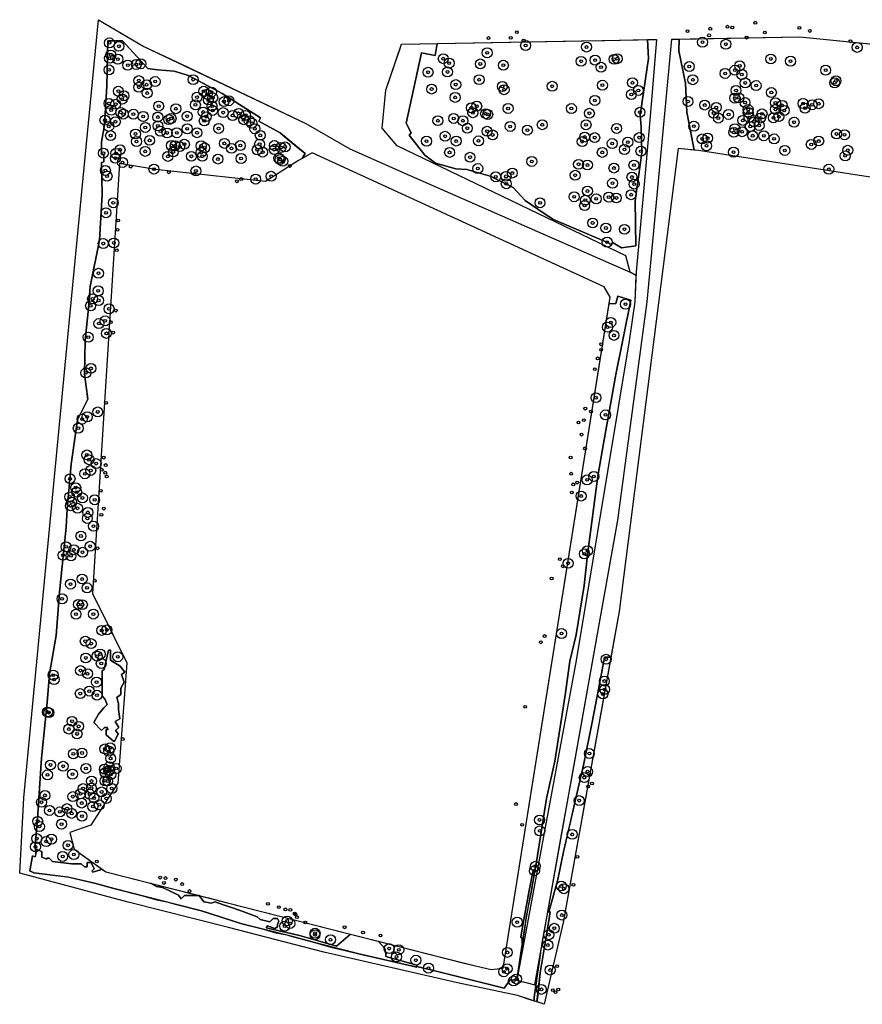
# Model space of a CAD drawing. Header units: inches. Extents: x 149088 to 149676, y 416771 to 417457.
# Tile 2 of 4: x 149088 to 149384, y 417110 to 417457. Entities that reach past the tile are written whole.
import ezdxf

# ---------------------------------------------------------------- set-up
doc = ezdxf.new("R2010")
doc.units = ezdxf.units.IN
doc.header["$MEASUREMENT"] = 0
doc.header["$PDMODE"] = 33
doc.header["$PDSIZE"] = -3
for name, color, linetype in [('Niet gedetecteerde gebieden (D-gebied) (ca. 16.585 m2)', 1, 'Continuous'), ('Onderzoeksgebied Casterens Hoeve West (ca. 53.887 m2)', 5, 'Continuous'), ('Significante objecten binnen onderzoeksgebied CHW', 3, 'Continuous'), ('Significante objecten buiten onderzoeksgebied CHW', 1, 'Continuous'), ('Veiligheidsmarge objecten CHW', 6, 'Continuous'), ('Verstoorde gebieden (C-gebied) (ca. 1.279 m2)', 40, 'Continuous'), ('Vrijgegeven gebieden (A+B gebied) (ca. 36.023 m2)', 3, 'Continuous')]:
    doc.layers.add(name, color=color, linetype=linetype)

msp = doc.modelspace()

# ---------------------------------------------------------------- linework, layer by layer
at = {"layer": 'Niet gedetecteerde gebieden (D-gebied) (ca. 16.585 m2)'}
for points in [[(149136.72, 417444.66, 0), (149146.39, 417440.06, 0), (149188.14, 417420.2, 0), (149203.62, 417411.21, 0), (149224.52, 417401.94, 0), (149302.15, 417367.81, 0), (149304.2, 417366.84, 0), (149303.81, 417357.38, 0), (149301.83, 417343.75, 0), (149283.23, 417231.27, 0), (149262.27, 417118.79, 0), (149264.1, 417130.54, 0), (149264.15, 417130.77, 0), (149264.18, 417130.93, 0), (149264.48, 417133.02, 0), (149265.56, 417139.96, 0), (149267.13, 417148.78, 0), (149267.31, 417149.67, 0), (149268.56, 417156.55, 0), (149268.52, 417156.57, 0), (149269.2, 417160.39, 0), (149272.72, 417182.68, 0), (149275.69, 417195.86, 0), (149279.34, 417219.01, 0), (149281, 417231.01, 0), (149283.21, 417240.23, 0), (149285.99, 417257.57, 0), (149287.17, 417268.46, 0), (149290.81, 417296.13, 0), (149292.83, 417307.57, 0), (149297.19, 417331.91, 0), (149302.41, 417358, 0), (149297.82, 417359.42, 0), (149297.15, 417356.89, 0), (149294.75, 417356.73, 0), (149295.11, 417359.03, 0), (149293, 417362.73, 0), (149190.34, 417409.83, 0), (149186.86, 417407.9, 0), (149187.9, 417409.57, 0), (149179.11, 417416.87, 0), (149171.63, 417420.95, 0), (149172.19, 417422.12, 0), (149158.76, 417430.78, 0), (149146.89, 417437.09, 0), (149141.88, 417438.58, 0), (149136, 417439.07, 0), (149132.6, 417439.57, 0), (149123.7, 417449.28, 0), (149118.56, 417449.21, 0), (149118.19, 417433.38, 0), (149117.32, 417419.71, 0), (149116.27, 417413.59, 0), (149116.27, 417409.32, 0), (149117.14, 417409.3, 0), (149117.14, 417406.72, 0), (149116.33, 417406.41, 0), (149116.58, 417395.22, 0), (149115.53, 417379.14, 0), (149112.25, 417362.81, 0), (149111.82, 417356.38, 0), (149110.58, 417343.82, 0), (149110.27, 417332.07, 0), (149111.45, 417323.16, 0), (149107.8, 417315.86, 0), (149105.63, 417300.28, 0), (149104.21, 417284.44, 0), (149103.9, 417278.13, 0), (149101.55, 417255.31, 0), (149100.38, 417240.03, 0), (149098.03, 417226.55, 0), (149097.22, 417216.47, 0), (149095.18, 417196.92, 0), (149093.82, 417175.52, 0), (149093.02, 417166.12, 0), (149093.23, 417163.24, 0), (149093.04, 417162.48, 0), (149092.96, 417162.12, 0), (149092.78, 417162.19, 0), (149092.03, 417162.5, 0), (149091.05, 417157.22, 0), (149091.12, 417157.18, 0), (149091.11, 417157.1, 0), (149091.37, 417157.06, 0), (149092.49, 417156.53, 0), (149104.01, 417155.08, 0), (149104.79, 417154.96, 0), (149113.78, 417152.9, 0), (149121.14, 417150.83, 0), (149130.37, 417148.51, 0), (149135.76, 417146.97, 0), (149139.27, 417146.27, 0), (149142.21, 417145.53, 0), (149151.46, 417143.19, 0), (149165.68, 417138.55, 0), (149173.24, 417136.68, 0), (149177.56, 417135.45, 0), (149181.4, 417134.67, 0), (149182.49, 417134.4, 0), (149192.99, 417131.48, 0), (149194.02, 417131.23, 0), (149197.43, 417130.23, 0), (149201.92, 417129.23, 0), (149206.72, 417128.02, 0), (149227.15, 417123.28, 0), (149227.15, 417123.53, 0), (149232.11, 417122.39, 0), (149257.91, 417115.9, 0), (149260.02, 417118.87, 0), (149262.27, 417118.79, 0), (149268.62, 417117.09, 0), (149270.64, 417128.4, 0), (149270.18, 417124.95, 0), (149269.57, 417121.08, 0), (149268.42, 417112.66, 0), (149268.42, 417111.83, 0), (149268.37, 417111.41, 0), (149262.54, 417113.31, 0), (149241.51, 417117.81, 0), (149194.41, 417128.65, 0), (149160.97, 417137.25, 0), (149125.65, 417146.25, 0), (149087.53, 417156.44, 0), (149088.97, 417182.91, 0), (149106.33, 417364.57, 0), (149115.23, 417456.69, 0), (149131.12, 417447.32, 0)], [(149221.08, 417445.91, 0), (149221.8, 417448.04, 0), (149234.29, 417448.28, 0), (149233.67, 417444.14, 0), (149228.84, 417445.07, 0), (149223.4, 417420.33, 0), (149225.13, 417416.93, 0), (149224.51, 417416.06, 0), (149230.02, 417409.01, 0), (149233.78, 417406.25, 0), (149240.85, 417404.23, 0), (149244.72, 417404, 0), (149252.9, 417401.65, 0), (149261, 417397.63, 0), (149265.21, 417393.12, 0), (149271.95, 417388.48, 0), (149275.24, 417386.42, 0), (149294.21, 417378.28, 0), (149295.23, 417377.73, 0), (149296.15, 417378.19, 0), (149299.15, 417376.43, 0), (149304.18, 417377.18, 0), (149303.88, 417392.95, 0), (149306.27, 417409.84, 0), (149306.06, 417418.92, 0), (149305.64, 417423.07, 0), (149308.66, 417442.99, 0), (149308.24, 417449.68, 0), (149311.38, 417449.74, 0), (149309.27, 417424.06, 0), (149307.15, 417398.66, 0), (149304.24, 417367.97, 0), (149304.2, 417366.84, 0), (149302.15, 417367.81, 0), (149300.7, 417373.63, 0), (149220.26, 417412.26, 0), (149214.97, 417418.48, 0), (149216.29, 417431.84, 0), (149220.61, 417444.54, 0)], [(149278.18, 417170.57, 0), (149281.74, 417190.5, 0), (149297.83, 417280.56, 0), (149308.2, 417357.4, 0), (149316.88, 417449.84, 0), (149319.45, 417449.89, 0), (149319.33, 417445.75, 0), (149321.62, 417434.37, 0), (149322.05, 417424.16, 0), (149323.72, 417415.69, 0), (149324.67, 417410.79, 0), (149319.05, 417411.38, 0), (149298.29, 417248.43, 0), (149295.4, 417232.39, 0), (149293.2, 417232.39, 0), (149292.13, 417226.62, 0), (149288.99, 417210.07, 0), (149285.73, 417194.42, 0), (149283.52, 417184.75, 0), (149278.88, 417164.44, 0), (149276.77, 417154.12, 0), (149273.65, 417143.1, 0), (149273.54, 417142.77, 0), (149273.21, 417142.77, 0)]]:
    msp.add_polyline3d(points, close=True, dxfattribs=at)
at = {"layer": 'Onderzoeksgebied Casterens Hoeve West (ca. 53.887 m2)'}
msp.add_lwpolyline([(149418.28, 417396.34), (149326.2, 417410.62), (149319.05, 417411.38), (149298.29, 417248.43), (149278.58, 417139.01), (149271.89, 417110.26), (149262.54, 417113.31), (149241.51, 417117.81), (149194.41, 417128.65), (149160.97, 417137.25), (149125.65, 417146.25), (149087.53, 417156.44), (149088.97, 417182.91), (149106.33, 417364.57), (149115.23, 417456.69), (149131.12, 417447.32), (149188.14, 417420.2), (149203.62, 417411.21), (149224.52, 417401.94), (149302.15, 417367.81), (149300.7, 417373.63), (149220.26, 417412.26), (149214.97, 417418.48), (149216.29, 417431.84), (149221.8, 417448.04), (149311.38, 417449.74), (149309.27, 417424.06), (149307.15, 417398.66), (149304.24, 417367.97), (149303.81, 417357.38), (149301.83, 417343.75), (149283.23, 417231.27), (149262.27, 417118.79), (149268.62, 417117.09), (149297.83, 417280.56), (149308.2, 417357.4), (149316.88, 417449.84), (149361.88, 417450.69), (149428.47, 417444.03)], dxfattribs=at)
msp.add_lwpolyline([(149185.58, 417407.18), (149173.93, 417399.78), (149135.3, 417404.01), (149122.6, 417406.13), (149113.08, 417254.78), (149125.25, 417230.44), (149122.08, 417188.11), (149112.55, 417173.29), (149105.14, 417170.65), (149106.73, 417164.83), (149117.84, 417156.89), (149244.31, 417124.61), (149253.31, 417122.49), (149257.54, 417123.02), (149295.11, 417359.03), (149293, 417362.73), (149190.34, 417409.83)], close=True, dxfattribs=at)
at = {"layer": 'Significante objecten binnen onderzoeksgebied CHW'}
for p in [(149119.08, 417448.54), (149122.42, 417447.33), (149265.42, 417447.62), (149286.83, 417447.07), (149327.63, 417448.77), (149335.82, 417448.05), (149119.6, 417444.28), (149251.9, 417445.05), (149381.99, 417446.95), (149119.12, 417443.14), (149122.04, 417442.81), (149125.54, 417440.7), (149128.51, 417440.95), (149130.11, 417441.17), (149236.47, 417442.96), (149238.53, 417441.41), (149249.49, 417441.12), (149257.59, 417440.68), (149284.93, 417442.05), (149289.86, 417442.45), (149296.51, 417442.75), (149297.63, 417442.97), (149322.97, 417440.21), (149340.69, 417440.47), (149351.63, 417442.87), (149358.56, 417442.1), (149118.92, 417439.04), (149231.12, 417438.2), (149237.93, 417438.3), (149291.94, 417439.97), (149335.57, 417437.77), (149339, 417438.91), (149341.45, 417437.41), (149370.92, 417438.94), (149129.43, 417435.26), (149132.13, 417433.81), (149135.15, 417434.93), (149148.52, 417435.6), (149240.85, 417433.85), (149249.08, 417435.59), (149257.24, 417433.21), (149274.77, 417433.26), (149292.42, 417433.65), (149302.97, 417434.52), (149324.2, 417435.57), (149342.61, 417434.44), (149346.47, 417433.52), (149374.09, 417434.48), (149374.54, 417435.21), (149122.23, 417431.54), (149124.2, 417429.93), (149129.39, 417432.91), (149132.37, 417430.89), (149152.21, 417431.54), (149153.48, 417430.46), (149154.96, 417431.22), (149232.38, 417432.28), (149257.85, 417432.05), (149302.59, 417430.35), (149305.05, 417431.79), (149339.39, 417431.78), (149351.83, 417431.06), (149118.93, 417427.23), (149121.29, 417426.94), (149123.57, 417428.75), (149136.41, 417426.29), (149149.31, 417426.76), (149149.87, 417429.44), (149153.86, 417428.43), (149155.16, 417426.32), (149155.39, 417429.22), (149159.36, 417427.87), (149161.04, 417428.16), (149240.64, 417429.35), (149248.23, 417426.27), (149289.75, 417428.27), (149322.51, 417427.93), (149328.39, 417426.66), (149338.97, 417429.11), (149340.38, 417429.18), (149342.56, 417427.55), (149353.25, 417427.45), (149355.62, 417426.55), (149362.98, 417427.21), (149366.14, 417426.76), (149368.46, 417427.12), (149119.71, 417424.86), (149123.03, 417424.08), (149123.96, 417423.46), (149127.51, 417423.44), (149142.45, 417425.37), (149152.05, 417424.2), (149155.37, 417424.77), (149159.07, 417424), (149162.41, 417422.99), (149164.51, 417423.73), (149166.96, 417423.05), (149246.33, 417425.7), (149246.88, 417423.97), (149251.35, 417423.61), (149252.09, 417423.34), (149259.25, 417425.46), (149281.52, 417425.42), (149287.83, 417423.76), (149305.61, 417424.11), (149331.55, 417423.78), (149332.46, 417425.82), (149336.78, 417423.35), (149343.64, 417425.08), (149343.68, 417424.08), (149348.54, 417423.56), (149353.28, 417425.14), (149356.35, 417424.76), (149363.67, 417425.54), (149117.5, 417421.37), (149121.18, 417420.8), (149130.94, 417422.66), (149136.09, 417422.43), (149136.15, 417419.33), (149139.96, 417421.53), (149140.75, 417421.93), (149146.43, 417422.71), (149152.43, 417421.1), (149153.14, 417422.58), (149166.28, 417421.5), (149168.23, 417421.12), (149169.13, 417420.29), (149234.57, 417421.16), (149240.13, 417421.94), (149243.34, 417421.15), (149271.28, 417419.73), (149286.66, 417419.71), (149333.17, 417422.07), (149341.79, 417421.26), (149344.04, 417422.29), (149345.74, 417420.73), (149347.55, 417419.49), (149347.98, 417422.09), (149352.57, 417422.18), (149354.43, 417422.57), (149359.81, 417420.61), (149118.86, 417419.15), (149119.5, 417415.91), (149128.25, 417416.48), (149131.7, 417418.78), (149136.98, 417417.46), (149139.38, 417416.83), (149142.76, 417416.91), (149146.43, 417418.29), (149149.87, 417416.92), (149157.48, 417418.43), (149170.22, 417418.32), (149172.13, 417416), (149244.92, 417418.5), (149251.86, 417417.43), (149253.81, 417416.15), (149259.99, 417419.14), (149266.03, 417417.84), (149297.42, 417418.42), (149324.56, 417419.22), (149338.64, 417417.06), (149338.98, 417418.31), (149341.57, 417417.28), (149344.41, 417419.12), (149345.27, 417415.88), (149349.16, 417415.84), (149374.73, 417416.49), (149377.55, 417416.19), (149128.62, 417413.84), (149133.2, 417414.24), (149140.88, 417412.43), (149142.18, 417412.33), (149145.43, 417412.88), (149159.51, 417413.17), (149165.11, 417412.41), (149171.88, 417412.88), (149177.08, 417412.42), (149230.59, 417413.95), (149237.12, 417415.68), (149241.01, 417414), (149248.86, 417414.05), (149285.32, 417413.8), (149286.2, 417415.4), (149289.71, 417415.2), (149295.86, 417413.11), (149301.37, 417413.61), (149305.35, 417415.2), (149327.51, 417414.73), (149329.02, 417412.34), (149329.4, 417415.04), (149352.78, 417414.75), (149365.86, 417412.8), (149368.47, 417414.01), (149116.95, 417409.75), (149121.36, 417409.62), (149122.82, 417410.95), (149131.66, 417410.36), (149141.53, 417410.15), (149143.8, 417412.01), (149151.32, 417412.32), (149151.36, 417409.98), (149152.55, 417411.58), (149162, 417411.43), (149171.06, 417410.9), (149172.96, 417410.09), (149177.04, 417410.99), (149179.39, 417411.75), (149180.84, 417411.92), (149238.7, 417410), (149292.37, 417410), (149300.16, 417411.02), (149305.97, 417410.44), (149338.53, 417410.08), (149356.54, 417410.69), (149378.7, 417410.75), (149121.2, 417407.93), (149123.7, 417406.47), (149139.63, 417408.59), (149147.89, 417408.62), (149151.73, 417408.62), (149157.24, 417407.65), (149165.37, 417407.86), (149178.65, 417407.95), (149179.07, 417407.5), (149180.02, 417406.88), (149245.86, 417408.29), (149267.59, 417406.82), (149284.04, 417405.81), (149287.16, 417405.56), (149303.51, 417405.52), (149377.79, 417408.78), (149117.66, 417403.66), (149134.73, 417404.12), (149149.5, 417403.47), (149248.59, 417404.32), (149260.74, 417402.73), (149282.85, 417401.95), (149296.48, 417404.5), (149372.02, 417404.09), (149118.24, 417401.64), (149170.5, 417400.6), (149175.94, 417401.61), (149254.91, 417401.42), (149258.54, 417401.58), (149258.62, 417398.96), (149295.99, 417399.17), (149302.8, 417401.33), (149303.56, 417398.86), (149287.15, 417396.41), (149302.51, 417395.11), (149120.45, 417392.28), (149270.48, 417392.27), (149282.5, 417394.39), (149286.41, 417393.17), (149290.23, 417393.65), (149294.64, 417394.26), (149297.32, 417393.96), (149117.88, 417388.75), (149286.16, 417391.32), (149288.99, 417385.17), (149293.65, 417383.4), (149300.16, 417382.94), (149116.91, 417377.92), (149120.62, 417378.13), (149294.08, 417378.42), (149115.23, 417367.47), (149115.13, 417361.29), (149113.17, 417358.45), (149115.28, 417357.89), (149112.46, 417356.01), (149118.95, 417354.96), (149300.54, 417356.6), (149117.55, 417350.72), (149295.37, 417350.16), (149115.37, 417349.79), (149294.2, 417348.52), (149111.63, 417344.98), (149118, 417346.32), (149296.49, 417345.62), (149112.58, 417334.01), (149110.79, 417332.43), (149290.16, 417323.7), (149109.47, 417316.15), (149111.27, 417316.96), (149114.97, 417318.68), (149293.53, 417317.65), (149108.12, 417312.97), (149111.14, 417303.55), (149111.91, 417301.88), (149112.5, 417298.09), (149114.44, 417300.5), (149105.24, 417295.19), (149110.45, 417296.93), (149287.05, 417294.77), (149289.41, 417295.99), (149107.22, 417292.04), (149105.1, 417288.78), (149107.57, 417290.46), (149109.58, 417288.43), (149113.89, 417287.77), (149284.93, 417289.09), (149105.39, 417285.68), (149105.79, 417286.96), (149107.86, 417284.79), (149111.31, 417281.21), (149111.5, 417283.33), (149113.5, 417278.48), (149109.07, 417275.03), (149103.81, 417271.24), (149112.28, 417271.41), (149102.77, 417268.24), (149105.55, 417268.03), (149106.56, 417270.21), (149109.63, 417269.3), (149286.07, 417268.74), (149287.17, 417269.84), (149280.35, 417265.42), (149109.47, 417259.9), (149105.4, 417258.09), (149111.22, 417256.78), (149102.43, 417252.92), (149108.14, 417250.97), (149109.56, 417250.87), (149107.32, 417247.52), (149113.43, 417247.54), (149116.36, 417241.83), (149118.17, 417241.97), (149278.04, 417240.7), (149110.59, 417238), (149112.65, 417237.17), (149114.76, 417232.76), (149115.82, 417233.48), (149122.02, 417232.53), (149110.77, 417232.11), (149116.22, 417230.18), (149293.72, 417231.66), (149099.29, 417226.09), (149108.92, 417227.66), (149111.38, 417226.59), (149099.64, 417224.54), (149114.56, 417223.63), (149293.1, 417223.99), (149108.82, 417219.58), (149112, 417220.45), (149114.7, 417219.01), (149292.59, 417219.43), (149293.2, 417221.04), (149097.29, 417213.1), (149097.79, 417212.88), (149105.92, 417209.83), (149108.26, 417208.06), (149104.8, 417207.1), (149107.69, 417205.39), (149106.39, 417198.36), (149109.44, 417198.68), (149117.44, 417200.1), (149118.85, 417199.33), (149119.32, 417200.51), (149287.82, 417198.49), (149098.34, 417194.46), (149119.51, 417196.78), (149097.32, 417190.97), (149102.8, 417194), (149106.08, 417191.23), (149110.83, 417193.25), (149117.35, 417193), (149117.54, 417191.78), (149119, 417193.79), (149119.02, 417192.56), (149119.55, 417191.1), (149121.44, 417193.21), (149287.15, 417192.15), (149112.8, 417188.8), (149117.58, 417188.88), (149118.46, 417188.82), (149286.05, 417190.02), (149096.42, 417183.76), (149108.9, 417184.33), (149109.81, 417186.15), (149112.16, 417184.17), (149112.74, 417186.31), (149116.35, 417184.98), (149119.91, 417186.19), (149095.21, 417181.35), (149106.23, 417183.34), (149109.32, 417181.07), (149113.64, 417182.82), (149115.51, 417180.42), (149117.99, 417182.66), (149284.27, 417181.93), (149097.99, 417178.47), (149101.65, 417177.96), (149104.16, 417179.11), (149105.82, 417177.43), (149113.24, 417179.84), (149093.86, 417174.64), (149102.26, 417173.66), (149109.42, 417176.45), (149270.31, 417175.11), (149094.48, 417172.8), (149270.41, 417171.28), (149281.78, 417170.06), (149093.53, 417168.56), (149096.82, 417167.52), (149098.69, 417168.36), (149093.06, 417165.68), (149104.53, 417166.2), (149106.57, 417162.94), (149102.64, 417162.27), (149268.51, 417157.25), (149268.84, 417158.82), (149277.97, 417151.88), (149278.87, 417150.93), (149181.58, 417139.57), (149182.56, 417138.71), (149262.46, 417139.16), (149278.13, 417141.67), (149180.7, 417137.74), (149191.38, 417135.26), (149275.5, 417137.01), (149191.36, 417134.71), (149196.82, 417132.98), (149273.58, 417134.74), (149217.45, 417129.85), (149220.82, 417129.44), (149258.99, 417128.53), (149273.24, 417131.1), (149220.02, 417126.93), (149226.84, 417125.76), (149231.27, 417122.99), (149257.74, 417121.71), (149258.91, 417122.78), (149274.04, 417122.31), (149261.17, 417118.47), (149262.21, 417119.15), (149270.96, 417115.5)]:
    msp.add_point(p, dxfattribs=at)
at = {"layer": 'Significante objecten buiten onderzoeksgebied CHW'}
for p in [(149336.42, 417454.23), (149338.08, 417453.93), (149346.17, 417455.64), (149262.32, 417452.31), (149322.33, 417452.67), (149329.91, 417451.19), (149330.35, 417453.51), (149349.5, 417452.2), (149361.68, 417453.83), (149365.33, 417452.73), (149252.39, 417450.24), (149260.18, 417450.33), (149264.7, 417449.33), (149343.12, 417450.39), (149379.61, 417449.11), (149126.55, 417405), (149139.97, 417403), (149148.99, 417402.41), (149182.52, 417405.22), (149163.91, 417399.84), (149165.43, 417400.62), (149122.16, 417386.02), (149121.91, 417382.74), (149121.65, 417375.58), (149121.34, 417354.33), (149119.56, 417350.27), (149120.34, 417346.58), (149291.99, 417340.53), (149292.01, 417342.49), (149290.78, 417337.53), (149289.74, 417333.72), (149117.87, 417321.87), (149286.4, 417319.84), (149288.41, 417318.81), (149285.91, 417315.8), (149283.99, 417314.94), (149285.05, 417310.71), (149286.3, 417305.87), (149117.06, 417302.62), (149281.25, 417302.64), (149116.38, 417298.34), (149117.76, 417300), (149117.61, 417297.3), (149118.11, 417296.02), (149281.44, 417296.94), (149282.19, 417293.2), (149283.52, 417293.82), (149116.07, 417290.95), (149281.69, 417290.32), (149117.1, 417284.66), (149116.25, 417282.48), (149114.91, 417270.72), (149277.47, 417266.89), (149278.52, 417264.37), (149274.57, 417260.1), (149113.97, 417259.29), (149272.09, 417239.82), (149270.78, 417237.62), (149265.24, 417214.93), (149123.74, 417203.58), (149288.06, 417191.05), (149288.74, 417187.97), (149287.39, 417186.91), (149262.03, 417180.71), (149264.21, 417173.38), (149114.66, 417160.52), (149283.61, 417162.13), (149136.94, 417154.82), (149138.25, 417152.96), (149138.79, 417154.69), (149142.42, 417154.13), (149144.63, 417152.56), (149147.21, 417150.12), (149282.2, 417152.3), (149174.82, 417145.63), (149178.63, 417144.45), (149180.95, 417143.66), (149182.71, 417143.49), (149184.22, 417142.17), (149184.51, 417141.85), (149185.02, 417140.89), (149187.95, 417139.03), (149201.76, 417137.37), (149208.25, 417135.52), (149214.41, 417134.44), (149276.5, 417123.66), (149274.97, 417115.22), (149275.94, 417114.51), (149276.89, 417115.47)]:
    msp.add_point(p, dxfattribs=at)
at = {"layer": 'Veiligheidsmarge objecten CHW', "color": 210, "linetype": 'Continuous', "lineweight": 25}
for centre in [(149119.08, 417448.54), (149122.42, 417447.33), (149265.42, 417447.62), (149286.83, 417447.07), (149327.63, 417448.77), (149335.82, 417448.05), (149381.99, 417446.95), (149119.12, 417443.14), (149119.6, 417444.28), (149122.04, 417442.81), (149236.47, 417442.96), (149251.9, 417445.05), (149289.86, 417442.45), (149296.51, 417442.75), (149297.63, 417442.97), (149351.63, 417442.87), (149118.92, 417439.04), (149125.54, 417440.7), (149128.51, 417440.95), (149130.11, 417441.17), (149238.53, 417441.41), (149249.49, 417441.12), (149257.59, 417440.68), (149284.93, 417442.05), (149291.94, 417439.97), (149322.97, 417440.21), (149339, 417438.91), (149340.69, 417440.47), (149358.56, 417442.1), (149370.92, 417438.94), (149148.52, 417435.6), (149231.12, 417438.2), (149237.93, 417438.3), (149249.08, 417435.59), (149324.2, 417435.57), (149335.57, 417437.77), (149341.45, 417437.41), (149129.39, 417432.91), (149129.43, 417435.26), (149132.13, 417433.81), (149135.15, 417434.93), (149232.38, 417432.28), (149240.85, 417433.85), (149257.24, 417433.21), (149257.85, 417432.05), (149274.77, 417433.26), (149292.42, 417433.65), (149302.97, 417434.52), (149342.61, 417434.44), (149346.47, 417433.52), (149374.09, 417434.48), (149374.54, 417435.21), (149122.23, 417431.54), (149123.57, 417428.75), (149124.2, 417429.93), (149132.37, 417430.89), (149149.87, 417429.44), (149152.21, 417431.54), (149153.48, 417430.46), (149153.86, 417428.43), (149154.96, 417431.22), (149155.39, 417429.22), (149240.64, 417429.35), (149302.59, 417430.35), (149305.05, 417431.79), (149338.97, 417429.11), (149339.39, 417431.78), (149340.38, 417429.18), (149351.83, 417431.06), (149118.93, 417427.23), (149121.29, 417426.94), (149136.41, 417426.29), (149142.45, 417425.37), (149149.31, 417426.76), (149155.16, 417426.32), (149159.36, 417427.87), (149161.04, 417428.16), (149246.33, 417425.7), (149248.23, 417426.27), (149259.25, 417425.46), (149281.52, 417425.42), (149289.75, 417428.27), (149322.51, 417427.93), (149328.39, 417426.66), (149332.46, 417425.82), (149342.56, 417427.55), (149343.64, 417425.08), (149353.25, 417427.45), (149353.28, 417425.14), (149355.62, 417426.55), (149362.98, 417427.21), (149363.67, 417425.54), (149366.14, 417426.76), (149368.46, 417427.12), (149119.71, 417424.86), (149123.03, 417424.08), (149123.96, 417423.46), (149127.51, 417423.44), (149130.94, 417422.66), (149136.09, 417422.43), (149139.96, 417421.53), (149140.75, 417421.93), (149146.43, 417422.71), (149152.05, 417424.2), (149153.14, 417422.58), (149155.37, 417424.77), (149159.07, 417424), (149162.41, 417422.99), (149164.51, 417423.73), (149166.28, 417421.5), (149166.96, 417423.05), (149240.13, 417421.94), (149246.88, 417423.97), (149251.35, 417423.61), (149252.09, 417423.34), (149287.83, 417423.76), (149305.61, 417424.11), (149331.55, 417423.78), (149333.17, 417422.07), (149336.78, 417423.35), (149343.68, 417424.08), (149344.04, 417422.29), (149347.98, 417422.09), (149348.54, 417423.56), (149352.57, 417422.18), (149354.43, 417422.57), (149356.35, 417424.76), (149117.5, 417421.37), (149118.86, 417419.15), (149121.18, 417420.8), (149131.7, 417418.78), (149136.15, 417419.33), (149146.43, 417418.29), (149152.43, 417421.1), (149157.48, 417418.43), (149168.23, 417421.12), (149169.13, 417420.29), (149170.22, 417418.32), (149234.57, 417421.16), (149243.34, 417421.15), (149244.92, 417418.5), (149259.99, 417419.14), (149271.28, 417419.73), (149286.66, 417419.71), (149297.42, 417418.42), (149324.56, 417419.22), (149338.98, 417418.31), (149341.79, 417421.26), (149344.41, 417419.12), (149345.74, 417420.73), (149347.55, 417419.49), (149359.81, 417420.61), (149119.5, 417415.91), (149128.25, 417416.48), (149136.98, 417417.46), (149139.38, 417416.83), (149142.76, 417416.91), (149149.87, 417416.92), (149172.13, 417416), (149237.12, 417415.68), (149251.86, 417417.43), (149253.81, 417416.15), (149266.03, 417417.84), (149286.2, 417415.4), (149289.71, 417415.2), (149305.35, 417415.2), (149327.51, 417414.73), (149329.4, 417415.04), (149338.64, 417417.06), (149341.57, 417417.28), (149345.27, 417415.88), (149349.16, 417415.84), (149352.78, 417414.75), (149374.73, 417416.49), (149377.55, 417416.19), (149128.62, 417413.84), (149133.2, 417414.24), (149140.88, 417412.43), (149142.18, 417412.33), (149143.8, 417412.01), (149145.43, 417412.88), (149151.32, 417412.32), (149152.55, 417411.58), (149159.51, 417413.17), (149162, 417411.43), (149165.11, 417412.41), (149171.88, 417412.88), (149177.08, 417412.42), (149179.39, 417411.75), (149180.84, 417411.92), (149230.59, 417413.95), (149241.01, 417414), (149248.86, 417414.05), (149285.32, 417413.8), (149295.86, 417413.11), (149301.37, 417413.61), (149329.02, 417412.34), (149365.86, 417412.8), (149368.47, 417414.01), (149116.95, 417409.75), (149121.2, 417407.93), (149121.36, 417409.62), (149122.82, 417410.95), (149131.66, 417410.36), (149139.63, 417408.59), (149141.53, 417410.15), (149147.89, 417408.62), (149151.36, 417409.98), (149151.73, 417408.62), (149157.24, 417407.65), (149165.37, 417407.86), (149171.06, 417410.9), (149172.96, 417410.09), (149177.04, 417410.99), (149178.65, 417407.95), (149238.7, 417410), (149245.86, 417408.29), (149292.37, 417410), (149300.16, 417411.02), (149305.97, 417410.44), (149338.53, 417410.08), (149356.54, 417410.69), (149377.79, 417408.78), (149378.7, 417410.75), (149123.7, 417406.47), (149179.07, 417407.5), (149180.02, 417406.88), (149248.59, 417404.32), (149267.59, 417406.82), (149284.04, 417405.81), (149287.16, 417405.56), (149296.48, 417404.5), (149303.51, 417405.52), (149117.66, 417403.66), (149118.24, 417401.64), (149134.73, 417404.12), (149149.5, 417403.47), (149175.94, 417401.61), (149254.91, 417401.42), (149258.54, 417401.58), (149260.74, 417402.73), (149282.85, 417401.95), (149302.8, 417401.33), (149372.02, 417404.09), (149170.5, 417400.6), (149258.62, 417398.96), (149295.99, 417399.17), (149303.56, 417398.86), (149282.5, 417394.39), (149287.15, 417396.41), (149294.64, 417394.26), (149297.32, 417393.96), (149302.51, 417395.11), (149120.45, 417392.28), (149270.48, 417392.27), (149286.16, 417391.32), (149286.41, 417393.17), (149290.23, 417393.65), (149117.88, 417388.75), (149288.99, 417385.17), (149293.65, 417383.4), (149300.16, 417382.94), (149116.91, 417377.92), (149120.62, 417378.13), (149294.08, 417378.42), (149115.23, 417367.47), (149115.13, 417361.29), (149112.46, 417356.01), (149113.17, 417358.45), (149115.28, 417357.89), (149300.54, 417356.6), (149118.95, 417354.96), (149115.37, 417349.79), (149117.55, 417350.72), (149295.37, 417350.16), (149118, 417346.32), (149294.2, 417348.52), (149296.49, 417345.62), (149111.63, 417344.98), (149110.79, 417332.43), (149112.58, 417334.01), (149290.16, 417323.7), (149114.97, 417318.68), (149293.53, 417317.65), (149109.47, 417316.15), (149111.27, 417316.96), (149108.12, 417312.97), (149111.14, 417303.55), (149111.91, 417301.88), (149114.44, 417300.5), (149110.45, 417296.93), (149112.5, 417298.09), (149105.24, 417295.19), (149287.05, 417294.77), (149289.41, 417295.99), (149107.22, 417292.04), (149107.57, 417290.46), (149105.1, 417288.78), (149105.79, 417286.96), (149109.58, 417288.43), (149113.89, 417287.77), (149284.93, 417289.09), (149105.39, 417285.68), (149107.86, 417284.79), (149111.5, 417283.33), (149111.31, 417281.21), (149113.5, 417278.48), (149109.07, 417275.03), (149103.81, 417271.24), (149106.56, 417270.21), (149109.63, 417269.3), (149112.28, 417271.41), (149287.17, 417269.84), (149102.77, 417268.24), (149105.55, 417268.03), (149286.07, 417268.74), (149280.35, 417265.42), (149109.47, 417259.9), (149105.4, 417258.09), (149111.22, 417256.78), (149102.43, 417252.92), (149108.14, 417250.97), (149109.56, 417250.87), (149107.32, 417247.52), (149113.43, 417247.54), (149116.36, 417241.83), (149118.17, 417241.97), (149110.59, 417238), (149278.04, 417240.7), (149112.65, 417237.17), (149110.77, 417232.11), (149114.76, 417232.76), (149115.82, 417233.48), (149122.02, 417232.53), (149293.72, 417231.66), (149108.92, 417227.66), (149116.22, 417230.18), (149099.29, 417226.09), (149099.64, 417224.54), (149111.38, 417226.59), (149114.56, 417223.63), (149293.1, 417223.99), (149293.2, 417221.04), (149108.82, 417219.58), (149112, 417220.45), (149114.7, 417219.01), (149292.59, 417219.43), (149097.29, 417213.1), (149097.79, 417212.88), (149104.8, 417207.1), (149105.92, 417209.83), (149108.26, 417208.06), (149107.69, 417205.39), (149117.44, 417200.1), (149119.32, 417200.51), (149106.39, 417198.36), (149109.44, 417198.68), (149118.85, 417199.33), (149119.51, 417196.78), (149287.82, 417198.49), (149098.34, 417194.46), (149102.8, 417194), (149110.83, 417193.25), (149117.35, 417193), (149119, 417193.79), (149121.44, 417193.21), (149097.32, 417190.97), (149106.08, 417191.23), (149117.54, 417191.78), (149119.02, 417192.56), (149119.55, 417191.1), (149286.05, 417190.02), (149287.15, 417192.15), (149109.81, 417186.15), (149112.74, 417186.31), (149112.8, 417188.8), (149117.58, 417188.88), (149118.46, 417188.82), (149119.91, 417186.19), (149096.42, 417183.76), (149106.23, 417183.34), (149108.9, 417184.33), (149112.16, 417184.17), (149113.64, 417182.82), (149116.35, 417184.98), (149117.99, 417182.66), (149095.21, 417181.35), (149104.16, 417179.11), (149109.32, 417181.07), (149113.24, 417179.84), (149115.51, 417180.42), (149284.27, 417181.93), (149097.99, 417178.47), (149101.65, 417177.96), (149105.82, 417177.43), (149109.42, 417176.45), (149093.86, 417174.64), (149094.48, 417172.8), (149102.26, 417173.66), (149270.31, 417175.11), (149270.41, 417171.28), (149281.78, 417170.06), (149093.06, 417165.68), (149093.53, 417168.56), (149096.82, 417167.52), (149098.69, 417168.36), (149104.53, 417166.2), (149102.64, 417162.27), (149106.57, 417162.94), (149268.84, 417158.82), (149268.51, 417157.25), (149277.97, 417151.88), (149278.87, 417150.93), (149278.13, 417141.67), (149180.7, 417137.74), (149181.58, 417139.57), (149182.56, 417138.71), (149262.46, 417139.16), (149191.36, 417134.71), (149191.38, 417135.26), (149273.58, 417134.74), (149275.5, 417137.01), (149196.82, 417132.98), (149273.24, 417131.1), (149217.45, 417129.85), (149220.82, 417129.44), (149258.99, 417128.53), (149220.02, 417126.93), (149226.84, 417125.76), (149231.27, 417122.99), (149257.74, 417121.71), (149258.91, 417122.78), (149274.04, 417122.31), (149261.17, 417118.47), (149262.21, 417119.15), (149270.96, 417115.5)]:
    msp.add_circle(centre, 1.75, dxfattribs=at)
at = {"layer": 'Verstoorde gebieden (C-gebied) (ca. 1.279 m2)'}
for points in [[(149117.18, 417228.01, 0), (149118.75, 417234.85, 0), (149119.4, 417234.85, 0), (149119.4, 417231.32, 0), (149122.9, 417229.2, 0), (149124.48, 417227.07, 0), (149123.38, 417226.25, 0), (149124.31, 417223.58, 0), (149123.14, 417221.52, 0), (149123.14, 417219.32, 0), (149121.7, 417218.26, 0), (149122.21, 417216.13, 0), (149122.21, 417214.04, 0), (149122.76, 417210.71, 0), (149121.05, 417209.75, 0), (149122.42, 417207.66, 0), (149121.22, 417206.63, 0), (149122.11, 417205.43, 0), (149120.98, 417202.96, 0), (149120.68, 417202.7, 0), (149117.93, 417205.12, 0), (149117.93, 417206.96, 0), (149118.62, 417206.96, 0), (149118.23, 417207.71, 0), (149117.29, 417207.71, 0), (149116.24, 417206.6, 0), (149113.54, 417209.38, 0), (149115.25, 417212.34, 0), (149117.12, 417214.59, 0), (149118.23, 417215.71, 0), (149117.57, 417217.53, 0), (149116.56, 417218.77, 0), (149116.56, 417221.84, 0), (149116.56, 417224.17, 0), (149116.56, 417227.61, 0)], [(149099.01, 417160.49, 0), (149105.8, 417159.67, 0), (149109.16, 417159.67, 0), (149110.27, 417158.61, 0), (149111.28, 417158.61, 0), (149111.28, 417160.13, 0), (149112.62, 417160.13, 0), (149113.68, 417157.9, 0), (149112.84, 417157.16, 0), (149113.3, 417156.73, 0), (149115.89, 417157.52, 0), (149116.32, 417157.97, 0), (149117.84, 417156.89, 0), (149133.54, 417152.88, 0), (149135.63, 417151.76, 0), (149137.78, 417151.3, 0), (149140.23, 417150.21, 0), (149143.4, 417148.68, 0), (149144.27, 417147.4, 0), (149145.47, 417148.49, 0), (149147.38, 417148.49, 0), (149150.62, 417148.49, 0), (149152.29, 417146.26, 0), (149154.99, 417145.88, 0), (149156.15, 417146.3, 0), (149165.39, 417143.17, 0), (149171.01, 417141.01, 0), (149172.1, 417140.14, 0), (149175.43, 417139.32, 0), (149176.64, 417140.49, 0), (149178.14, 417140.49, 0), (149178.68, 417139.51, 0), (149178.17, 417138.34, 0), (149178.17, 417137.46, 0), (149177.29, 417136.95, 0), (149174.7, 417137.82, 0), (149174.18, 417137.16, 0), (149185.86, 417134.52, 0), (149193.31, 417132.41, 0), (149198.87, 417130.72, 0), (149203.86, 417134.93, 0), (149213.59, 417132.45, 0), (149215.87, 417129.88, 0), (149216.26, 417127.97, 0), (149216.26, 417127.02, 0), (149227.15, 417124.01, 0), (149227.15, 417123.28, 0), (149206.72, 417128.02, 0), (149192.99, 417131.48, 0), (149182.49, 417134.4, 0), (149165.68, 417138.55, 0), (149151.46, 417143.19, 0), (149142.21, 417145.53, 0), (149121.14, 417150.83, 0), (149113.78, 417152.9, 0), (149104.57, 417155.01, 0), (149092.49, 417156.53, 0), (149091.05, 417157.22, 0), (149092.03, 417162.5, 0), (149092.96, 417162.12, 0), (149093.58, 417164.71, 0), (149093.86, 417164.71, 0), (149093.86, 417164.58, 0), (149094.02, 417164.55, 0), (149095.28, 417164, 0), (149095.28, 417161.99, 0), (149097.05, 417161.28, 0), (149097.05, 417161.72, 0), (149097.89, 417161.72, 0)], [(149266.16, 417147.55, 0), (149266.22, 417147.85, 0), (149266.89, 417151.45, 0), (149267.91, 417156.84, 0), (149268.56, 417156.55, 0), (149267.31, 417149.67, 0), (149265.55, 417140.73, 0), (149265.24, 417138.18, 0), (149264.18, 417130.93, 0), (149264.15, 417130.77, 0), (149264.15, 417132.31, 0), (149264.15, 417133.25, 0), (149263.69, 417134, 0), (149265.01, 417141.38, 0)], [(149273.69, 417140.49, 0), (149273.08, 417136.78, 0), (149270.57, 417121.3, 0), (149269.67, 417113.26, 0), (149269.35, 417111.08, 0), (149268.42, 417111.39, 0), (149268.42, 417112.66, 0), (149269.57, 417121.08, 0), (149271.37, 417132.49, 0), (149273.21, 417142.77, 0), (149274.06, 417142.77, 0)]]:
    msp.add_polyline3d(points, close=True, dxfattribs=at)
at = {"layer": 'Vrijgegeven gebieden (A+B gebied) (ca. 36.023 m2)'}
for points in [[(149181.7, 417414.71), (149184.28, 417412.58), (149187.9, 417409.57), (149186.86, 417407.9), (149185.58, 417407.18), (149173.93, 417399.78), (149135.3, 417404.01), (149122.6, 417406.13), (149113.08, 417254.78), (149120.65, 417239.65), (149125.25, 417230.44), (149122.08, 417188.11), (149112.55, 417173.29), (149105.14, 417170.65), (149106.73, 417164.83), (149116.32, 417157.97), (149115.89, 417157.52), (149113.3, 417156.73), (149112.84, 417157.16), (149113.68, 417157.9), (149112.62, 417160.13), (149111.28, 417160.13), (149111.28, 417158.61), (149110.27, 417158.61), (149109.16, 417159.67), (149105.8, 417159.67), (149099.01, 417160.49), (149097.89, 417161.72), (149097.05, 417161.72), (149097.05, 417161.28), (149095.28, 417161.99), (149095.28, 417164), (149094.02, 417164.55), (149093.86, 417164.58), (149093.86, 417164.71), (149093.58, 417164.71), (149093.23, 417163.24), (149093.02, 417166.12), (149093.82, 417175.52), (149095.18, 417196.92), (149097.22, 417216.47), (149098.03, 417226.55), (149100.38, 417240.03), (149101.55, 417255.31), (149103.9, 417278.13), (149104.21, 417284.44), (149105.63, 417300.28), (149107.8, 417315.86), (149111.45, 417323.16), (149110.27, 417332.07), (149110.58, 417343.82), (149111.82, 417356.38), (149112.25, 417362.81), (149115.53, 417379.14), (149116.58, 417395.22), (149116.33, 417406.41), (149117.14, 417406.72), (149117.14, 417409.3), (149116.27, 417409.32), (149116.27, 417413.59), (149117.32, 417419.71), (149118.19, 417433.38), (149118.56, 417449.21), (149123.7, 417449.28), (149132.6, 417439.57), (149136, 417439.07), (149141.88, 417438.58), (149146.89, 417437.09), (149158.76, 417430.78), (149172.19, 417422.12), (149171.63, 417420.95), (149179.11, 417416.87)], [(149284.96, 417449.24), (149293.24, 417449.39), (149308.24, 417449.68), (149308.66, 417442.99), (149305.64, 417423.07), (149306.06, 417418.92), (149306.27, 417409.84), (149303.88, 417392.95), (149304.18, 417377.18), (149299.15, 417376.43), (149296.15, 417378.19), (149295.23, 417377.73), (149294.21, 417378.28), (149275.24, 417386.42), (149271.95, 417388.48), (149265.21, 417393.12), (149261, 417397.63), (149252.9, 417401.65), (149244.72, 417404), (149240.85, 417404.23), (149233.78, 417406.25), (149230.02, 417409.01), (149224.51, 417416.06), (149225.13, 417416.93), (149223.4, 417420.33), (149228.84, 417445.07), (149233.67, 417444.14), (149234.29, 417448.28)], [(149236.04, 417126.72), (149247.3, 417123.91), (149253.31, 417122.49), (149257.54, 417123.02), (149294.75, 417356.73), (149297.15, 417356.89), (149297.82, 417359.42), (149302.41, 417358), (149297.19, 417331.91), (149292.83, 417307.57), (149290.81, 417296.13), (149287.17, 417268.46), (149285.99, 417257.57), (149283.21, 417240.23), (149281, 417231.01), (149279.34, 417219.01), (149275.69, 417195.86), (149272.72, 417182.68), (149269.2, 417160.39), (149268.52, 417156.57), (149267.91, 417156.84), (149266.89, 417151.45), (149266.22, 417147.85), (149266.16, 417147.55), (149265.01, 417141.38), (149263.69, 417134), (149264.15, 417133.25), (149264.15, 417132.31), (149264.15, 417130.77), (149264.1, 417130.54), (149262.27, 417118.79), (149260.02, 417118.87), (149257.91, 417115.9), (149232.11, 417122.39), (149227.15, 417123.53), (149227.15, 417124.01), (149216.26, 417127.02), (149216.26, 417127.97), (149215.87, 417129.88), (149213.59, 417132.45)], [(149113.54, 417209.38), (149116.24, 417206.6), (149117.29, 417207.71), (149118.23, 417207.71), (149118.62, 417206.96), (149117.93, 417206.96), (149117.93, 417205.12), (149120.68, 417202.7), (149120.98, 417202.96), (149122.11, 417205.43), (149121.22, 417206.63), (149122.42, 417207.66), (149121.05, 417209.75), (149122.76, 417210.71), (149122.21, 417214.04), (149122.21, 417216.13), (149121.7, 417218.26), (149123.14, 417219.32), (149123.14, 417221.52), (149124.31, 417223.58), (149123.38, 417226.25), (149124.48, 417227.07), (149122.9, 417229.2), (149119.4, 417231.32), (149119.4, 417234.85), (149118.75, 417234.85), (149117.18, 417228.01), (149116.56, 417227.61), (149116.56, 417224.17), (149116.56, 417221.84), (149116.56, 417218.77), (149117.57, 417217.53), (149118.23, 417215.71), (149117.12, 417214.59), (149115.25, 417212.34)], [(149280.81, 417172.9), (149283.52, 417184.75), (149285.73, 417194.42), (149288.99, 417210.07), (149292.13, 417226.62), (149293.2, 417232.39), (149295.4, 417232.39), (149278.58, 417139.01), (149271.89, 417110.26), (149269.35, 417111.08), (149269.52, 417112.2), (149269.76, 417114.05), (149270.57, 417121.3), (149273.08, 417136.78), (149273.69, 417140.49), (149274.06, 417142.77), (149273.54, 417142.77), (149273.65, 417143.1), (149276.77, 417154.12), (149278.88, 417164.44), (149279.31, 417166.34)], [(149144.64, 417150.05), (149150.62, 417148.49), (149147.38, 417148.49), (149145.47, 417148.49), (149144.27, 417147.4), (149143.4, 417148.68), (149140.23, 417150.21), (149137.78, 417151.3), (149135.63, 417151.76), (149133.54, 417152.88)], [(149153.93, 417147.68), (149160.54, 417145.99), (149203.86, 417134.93), (149198.87, 417130.72), (149193.31, 417132.41), (149185.86, 417134.52), (149174.18, 417137.16), (149174.7, 417137.82), (149177.29, 417136.95), (149178.17, 417137.46), (149178.17, 417138.34), (149178.68, 417139.51), (149178.14, 417140.49), (149176.64, 417140.49), (149175.43, 417139.32), (149172.1, 417140.14), (149171.01, 417141.01), (149165.39, 417143.17), (149156.15, 417146.3), (149154.99, 417145.88), (149152.29, 417146.26), (149150.62, 417148.49), (149150.66, 417148.51)]]:
    msp.add_lwpolyline(points, close=True, dxfattribs=at)
msp.add_lwpolyline([(149418.28, 417396.34), (149326.2, 417410.62), (149324.67, 417410.79), (149323.72, 417415.69), (149322.05, 417424.16), (149321.62, 417434.37), (149319.33, 417445.75), (149319.45, 417449.89), (149361.88, 417450.69), (149386.3, 417448.25)], dxfattribs=at)

doc.saveas('drawing.dxf')
